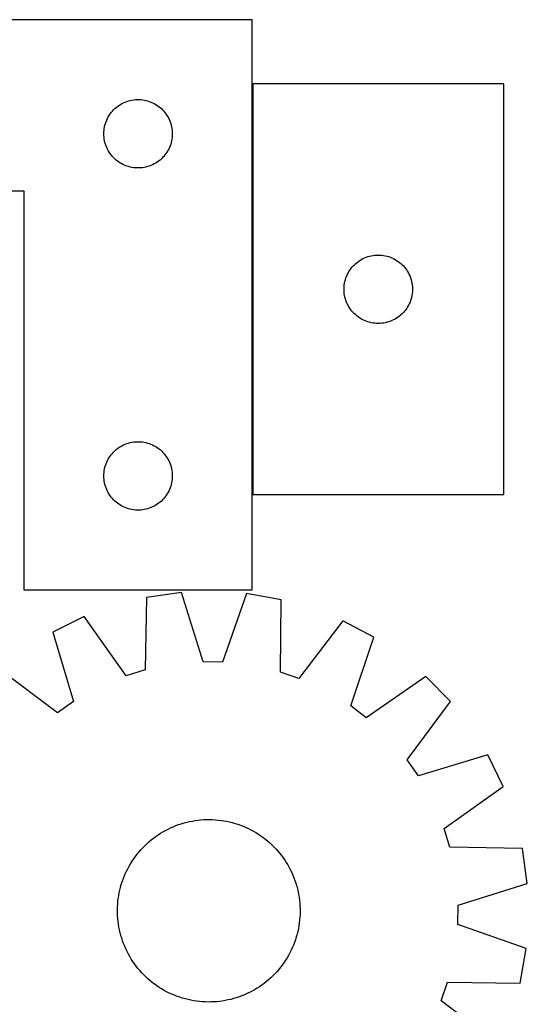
# Model space of a CAD drawing. Header units: millimetres. Extents: x 7 to 1493, y 7 to 2993.
# Tile 12 of 12: x 1271 to 1493, y 2562 to 2993. Entities that reach past the tile are written whole.
import ezdxf

# ---------------------------------------------------------------- set-up
doc = ezdxf.new("R2010")
doc.units = ezdxf.units.MM
doc.layers.add('COMMON', color=5, linetype='CONTINUOUS', true_color=0x0000ff)
doc.layers.add('CUT', color=7, linetype='CONTINUOUS', true_color=0x000000)

msp = doc.modelspace()

# ---------------------------------------------------------------- linework, layer by layer
at = {"layer": 'COMMON'}
msp.add_line((1373.126193, 2965.250795), (1373.126193, 2785.250795), dxfattribs=at)
at = {"layer": 'CUT'}
for p, q in [((1373.026193, 2993.409736), (1073.026193, 2993.409736)), ((1373.026193, 2743.409736), (1373.026193, 2993.409736)), ((1483.226194, 2965.250795), (1373.226194, 2965.250795)), ((1373.226194, 2965.250795), (1373.226194, 2785.250795)), ((1483.226194, 2785.250795), (1483.226194, 2965.250795)), ((1315.976542, 2956.649918), (1316.667477, 2956.99527)), ((1316.667477, 2956.99527), (1317.375275, 2957.304595)), ((1317.375275, 2957.304595), (1318.098058, 2957.577074)), ((1318.098058, 2957.577074), (1318.833909, 2957.811984)), ((1318.833909, 2957.811984), (1319.580877, 2958.008701)), ((1319.580877, 2958.008701), (1320.336982, 2958.166705)), ((1320.336982, 2958.166705), (1321.100218, 2958.285576)), ((1321.100218, 2958.285576), (1321.868561, 2958.364999)), ((1321.868561, 2958.364999), (1322.639975, 2958.404763)), ((1322.639975, 2958.404763), (1323.412412, 2958.404763)), ((1323.412412, 2958.404763), (1324.183825, 2958.364999)), ((1324.183825, 2958.364999), (1324.952169, 2958.285576)), ((1324.952169, 2958.285576), (1325.715405, 2958.166705)), ((1325.715405, 2958.166705), (1326.471509, 2958.008701)), ((1326.471509, 2958.008701), (1327.218478, 2957.811984)), ((1327.218478, 2957.811984), (1327.954329, 2957.577074)), ((1327.954329, 2957.577074), (1328.677112, 2957.304595)), ((1328.677112, 2957.304595), (1329.384909, 2956.99527)), ((1329.384909, 2956.99527), (1330.075844, 2956.649918)), ((1310.800768, 2952.101052), (1311.264396, 2952.718878)), ((1311.264396, 2952.718878), (1311.759214, 2953.312017)), ((1311.759214, 2953.312017), (1312.28391, 2953.878898)), ((1312.28391, 2953.878898), (1312.837093, 2954.418016)), ((1312.837093, 2954.418016), (1313.417296, 2954.927942)), ((1313.417296, 2954.927942), (1314.022979, 2955.407324)), ((1314.022979, 2955.407324), (1314.652537, 2955.854891)), ((1314.652537, 2955.854891), (1315.304301, 2956.269455)), ((1315.304301, 2956.269455), (1315.976542, 2956.649918)), ((1330.075844, 2956.649918), (1330.748085, 2956.269455)), ((1330.748085, 2956.269455), (1331.399849, 2955.854891)), ((1331.399849, 2955.854891), (1332.029408, 2955.407324)), ((1332.029408, 2955.407324), (1332.635091, 2954.927942)), ((1332.635091, 2954.927942), (1333.215293, 2954.418016)), ((1333.215293, 2954.418016), (1333.768476, 2953.878898)), ((1333.768476, 2953.878898), (1334.293172, 2953.312017)), ((1334.293172, 2953.312017), (1334.78799, 2952.718878)), ((1334.78799, 2952.718878), (1335.251618, 2952.101052)), ((1308.736663, 2947.971458), (1308.990441, 2948.701017)), ((1308.990441, 2948.701017), (1309.28144, 2949.416544)), ((1309.28144, 2949.416544), (1309.608887, 2950.116143)), ((1309.608887, 2950.116143), (1309.971915, 2950.797957)), ((1309.971915, 2950.797957), (1310.36956, 2951.460179)), ((1310.36956, 2951.460179), (1310.800768, 2952.101052)), ((1335.251618, 2952.101052), (1335.682827, 2951.460179)), ((1335.682827, 2951.460179), (1336.080472, 2950.797957)), ((1336.080472, 2950.797957), (1336.4435, 2950.116143)), ((1336.4435, 2950.116143), (1336.770947, 2949.416544)), ((1336.770947, 2949.416544), (1337.061946, 2948.701017)), ((1337.061946, 2948.701017), (1337.315724, 2947.971458)), ((1308.026193, 2943.409736), (1308.046082, 2944.181917)), ((1308.046082, 2944.181917), (1308.105695, 2944.952051)), ((1308.105695, 2944.952051), (1308.204875, 2945.718094)), ((1308.204875, 2945.718094), (1308.343358, 2946.478017)), ((1308.343358, 2946.478017), (1308.520777, 2947.229802)), ((1308.520777, 2947.229802), (1308.736663, 2947.971458)), ((1337.315724, 2947.971458), (1337.531609, 2947.229802)), ((1337.531609, 2947.229802), (1337.709029, 2946.478017)), ((1337.709029, 2946.478017), (1337.847512, 2945.718094)), ((1337.847512, 2945.718094), (1337.946691, 2944.952051)), ((1337.946691, 2944.952051), (1338.006305, 2944.181917)), ((1338.006305, 2944.181917), (1338.026193, 2943.409736)), ((1308.046082, 2942.637554), (1308.026193, 2943.409736)), ((1308.105695, 2941.867421), (1308.046082, 2942.637554)), ((1308.204875, 2941.101377), (1308.105695, 2941.867421)), ((1308.343358, 2940.341455), (1308.204875, 2941.101377)), ((1308.520777, 2939.589669), (1308.343358, 2940.341455)), ((1308.736663, 2938.848013), (1308.520777, 2939.589669)), ((1337.531609, 2939.589669), (1337.315724, 2938.848013)), ((1337.709029, 2940.341455), (1337.531609, 2939.589669)), ((1337.847512, 2941.101377), (1337.709029, 2940.341455)), ((1337.946691, 2941.867421), (1337.847512, 2941.101377)), ((1338.006305, 2942.637554), (1337.946691, 2941.867421)), ((1338.026193, 2943.409736), (1338.006305, 2942.637554)), ((1308.990441, 2938.118454), (1308.736663, 2938.848013)), ((1309.28144, 2937.402927), (1308.990441, 2938.118454)), ((1309.608887, 2936.703329), (1309.28144, 2937.402927)), ((1309.971915, 2936.021515), (1309.608887, 2936.703329)), ((1310.36956, 2935.359293), (1309.971915, 2936.021515)), ((1310.800768, 2934.718419), (1310.36956, 2935.359293)), ((1335.682827, 2935.359293), (1335.251618, 2934.718419)), ((1336.080472, 2936.021515), (1335.682827, 2935.359293)), ((1336.4435, 2936.703329), (1336.080472, 2936.021515)), ((1336.770947, 2937.402927), (1336.4435, 2936.703329)), ((1337.061946, 2938.118454), (1336.770947, 2937.402927)), ((1337.315724, 2938.848013), (1337.061946, 2938.118454)), ((1311.264396, 2934.100593), (1310.800768, 2934.718419)), ((1311.759214, 2933.507454), (1311.264396, 2934.100593)), ((1312.28391, 2932.940573), (1311.759214, 2933.507454)), ((1312.837093, 2932.401455), (1312.28391, 2932.940573)), ((1313.417296, 2931.891529), (1312.837093, 2932.401455)), ((1314.022979, 2931.412147), (1313.417296, 2931.891529)), ((1314.652537, 2930.96458), (1314.022979, 2931.412147)), ((1315.304301, 2930.550016), (1314.652537, 2930.96458)), ((1331.399849, 2930.96458), (1330.748085, 2930.550016)), ((1332.029408, 2931.412147), (1331.399849, 2930.96458)), ((1332.635091, 2931.891529), (1332.029408, 2931.412147)), ((1333.215293, 2932.401455), (1332.635091, 2931.891529)), ((1333.768476, 2932.940573), (1333.215293, 2932.401455)), ((1334.293172, 2933.507454), (1333.768476, 2932.940573)), ((1334.78799, 2934.100593), (1334.293172, 2933.507454)), ((1335.251618, 2934.718419), (1334.78799, 2934.100593)), ((1315.976542, 2930.169554), (1315.304301, 2930.550016)), ((1316.667477, 2929.824202), (1315.976542, 2930.169554)), ((1317.375275, 2929.514876), (1316.667477, 2929.824202)), ((1318.098058, 2929.242397), (1317.375275, 2929.514876)), ((1318.833909, 2929.007488), (1318.098058, 2929.242397)), ((1319.580877, 2928.81077), (1318.833909, 2929.007488)), ((1320.336982, 2928.652766), (1319.580877, 2928.81077)), ((1321.100218, 2928.533896), (1320.336982, 2928.652766)), ((1321.868561, 2928.454473), (1321.100218, 2928.533896)), ((1322.639975, 2928.414709), (1321.868561, 2928.454473)), ((1323.412412, 2928.414709), (1322.639975, 2928.414709)), ((1324.183825, 2928.454473), (1323.412412, 2928.414709)), ((1324.952169, 2928.533896), (1324.183825, 2928.454473)), ((1325.715405, 2928.652766), (1324.952169, 2928.533896)), ((1326.471509, 2928.81077), (1325.715405, 2928.652766)), ((1327.218478, 2929.007488), (1326.471509, 2928.81077)), ((1327.954329, 2929.242397), (1327.218478, 2929.007488)), ((1328.677112, 2929.514876), (1327.954329, 2929.242397)), ((1329.384909, 2929.824202), (1328.677112, 2929.514876)), ((1330.075844, 2930.169554), (1329.384909, 2929.824202)), ((1330.748085, 2930.550016), (1330.075844, 2930.169554)), ((1073.026193, 2918.409736), (1273.026193, 2918.409736)), ((1273.026193, 2918.409736), (1273.026193, 2743.409736)), ((1419.534878, 2887.476221), (1420.175751, 2887.907429)), ((1420.175751, 2887.907429), (1420.837973, 2888.305074)), ((1420.837973, 2888.305074), (1421.519787, 2888.668102)), ((1421.519787, 2888.668102), (1422.219386, 2888.995549)), ((1422.219386, 2888.995549), (1422.934913, 2889.286548)), ((1422.934913, 2889.286548), (1423.664472, 2889.540326)), ((1423.664472, 2889.540326), (1424.406127, 2889.756211)), ((1424.406127, 2889.756211), (1425.157913, 2889.933631)), ((1425.157913, 2889.933631), (1425.917836, 2890.072114)), ((1425.917836, 2890.072114), (1426.683879, 2890.171294)), ((1426.683879, 2890.171294), (1427.454013, 2890.230907)), ((1427.454013, 2890.230907), (1428.226194, 2890.250795)), ((1428.226194, 2890.250795), (1428.998376, 2890.230907)), ((1428.998376, 2890.230907), (1429.768509, 2890.171294)), ((1429.768509, 2890.171294), (1430.534553, 2890.072114)), ((1430.534553, 2890.072114), (1431.294475, 2889.933631)), ((1431.294475, 2889.933631), (1432.046261, 2889.756211)), ((1432.046261, 2889.756211), (1432.787917, 2889.540326)), ((1432.787917, 2889.540326), (1433.517476, 2889.286548)), ((1433.517476, 2889.286548), (1434.233003, 2888.995549)), ((1434.233003, 2888.995549), (1434.932601, 2888.668102)), ((1434.932601, 2888.668102), (1435.614415, 2888.305074)), ((1435.614415, 2888.305074), (1436.276637, 2887.907429)), ((1436.276637, 2887.907429), (1436.917511, 2887.476221)), ((1415.366475, 2882.972687), (1415.781039, 2883.624451)), ((1415.781039, 2883.624451), (1416.228606, 2884.25401)), ((1416.228606, 2884.25401), (1416.707988, 2884.859693)), ((1416.707988, 2884.859693), (1417.217914, 2885.439896)), ((1417.217914, 2885.439896), (1417.757032, 2885.993078)), ((1417.757032, 2885.993078), (1418.323912, 2886.517774)), ((1418.323912, 2886.517774), (1418.917052, 2887.012593)), ((1418.917052, 2887.012593), (1419.534878, 2887.476221)), ((1436.917511, 2887.476221), (1437.535337, 2887.012593)), ((1437.535337, 2887.012593), (1438.128476, 2886.517774)), ((1438.128476, 2886.517774), (1438.695357, 2885.993078)), ((1438.695357, 2885.993078), (1439.234475, 2885.439896)), ((1439.234475, 2885.439896), (1439.744401, 2884.859693)), ((1439.744401, 2884.859693), (1440.223783, 2884.25401)), ((1440.223783, 2884.25401), (1440.67135, 2883.624451)), ((1440.67135, 2883.624451), (1441.085914, 2882.972687)), ((1413.627229, 2878.696112), (1413.823946, 2879.44308)), ((1413.823946, 2879.44308), (1414.058856, 2880.178931)), ((1414.058856, 2880.178931), (1414.331335, 2880.901714)), ((1414.331335, 2880.901714), (1414.64066, 2881.609511)), ((1414.64066, 2881.609511), (1414.986012, 2882.300447)), ((1414.986012, 2882.300447), (1415.366475, 2882.972687)), ((1441.085914, 2882.972687), (1441.466376, 2882.300447)), ((1441.466376, 2882.300447), (1441.811728, 2881.609511)), ((1441.811728, 2881.609511), (1442.121054, 2880.901714)), ((1442.121054, 2880.901714), (1442.393533, 2880.178931)), ((1442.393533, 2880.178931), (1442.628442, 2879.44308)), ((1442.628442, 2879.44308), (1442.82516, 2878.696112)), ((1413.231167, 2875.637014), (1413.270931, 2876.408427)), ((1413.231167, 2874.864577), (1413.231167, 2875.637014)), ((1413.270931, 2874.093164), (1413.231167, 2874.864577)), ((1413.270931, 2876.408427), (1413.350354, 2877.176771)), ((1413.350354, 2877.176771), (1413.469225, 2877.940007)), ((1413.469225, 2877.940007), (1413.627229, 2878.696112)), ((1442.82516, 2878.696112), (1442.983164, 2877.940007)), ((1442.983164, 2877.940007), (1443.102034, 2877.176771)), ((1443.102034, 2877.176771), (1443.181457, 2876.408427)), ((1443.181457, 2876.408427), (1443.221221, 2875.637014)), ((1443.221221, 2874.864577), (1443.181457, 2874.093164)), ((1443.221221, 2875.637014), (1443.221221, 2874.864577)), ((1413.350354, 2873.32482), (1413.270931, 2874.093164)), ((1413.469225, 2872.561584), (1413.350354, 2873.32482)), ((1413.627229, 2871.805479), (1413.469225, 2872.561584)), ((1413.823946, 2871.058511), (1413.627229, 2871.805479)), ((1414.058856, 2870.32266), (1413.823946, 2871.058511)), ((1442.628442, 2871.058511), (1442.393533, 2870.32266)), ((1442.82516, 2871.805479), (1442.628442, 2871.058511)), ((1442.983164, 2872.561584), (1442.82516, 2871.805479)), ((1443.102034, 2873.32482), (1442.983164, 2872.561584)), ((1443.181457, 2874.093164), (1443.102034, 2873.32482)), ((1414.331335, 2869.599877), (1414.058856, 2870.32266)), ((1414.64066, 2868.89208), (1414.331335, 2869.599877)), ((1414.986012, 2868.201144), (1414.64066, 2868.89208)), ((1415.366475, 2867.528903), (1414.986012, 2868.201144)), ((1415.781039, 2866.87714), (1415.366475, 2867.528903)), ((1416.228606, 2866.247581), (1415.781039, 2866.87714)), ((1416.707988, 2865.641898), (1416.228606, 2866.247581)), ((1440.223783, 2866.247581), (1439.744401, 2865.641898)), ((1440.67135, 2866.87714), (1440.223783, 2866.247581)), ((1441.085914, 2867.528903), (1440.67135, 2866.87714)), ((1441.466376, 2868.201144), (1441.085914, 2867.528903)), ((1441.811728, 2868.89208), (1441.466376, 2868.201144)), ((1442.121054, 2869.599877), (1441.811728, 2868.89208)), ((1442.393533, 2870.32266), (1442.121054, 2869.599877)), ((1417.217914, 2865.061695), (1416.707988, 2865.641898)), ((1417.757032, 2864.508513), (1417.217914, 2865.061695)), ((1418.323912, 2863.983816), (1417.757032, 2864.508513)), ((1418.917052, 2863.488998), (1418.323912, 2863.983816)), ((1419.534878, 2863.02537), (1418.917052, 2863.488998)), ((1420.175751, 2862.594162), (1419.534878, 2863.02537)), ((1420.837973, 2862.196517), (1420.175751, 2862.594162)), ((1421.519787, 2861.833489), (1420.837973, 2862.196517)), ((1422.219386, 2861.506042), (1421.519787, 2861.833489)), ((1434.932601, 2861.833489), (1434.233003, 2861.506042)), ((1435.614415, 2862.196517), (1434.932601, 2861.833489)), ((1436.276637, 2862.594162), (1435.614415, 2862.196517)), ((1436.917511, 2863.02537), (1436.276637, 2862.594162)), ((1437.535337, 2863.488998), (1436.917511, 2863.02537)), ((1438.128476, 2863.983816), (1437.535337, 2863.488998)), ((1438.695357, 2864.508513), (1438.128476, 2863.983816)), ((1439.234475, 2865.061695), (1438.695357, 2864.508513)), ((1439.744401, 2865.641898), (1439.234475, 2865.061695)), ((1422.934913, 2861.215043), (1422.219386, 2861.506042)), ((1423.664472, 2860.961265), (1422.934913, 2861.215043)), ((1424.406127, 2860.74538), (1423.664472, 2860.961265)), ((1425.157913, 2860.56796), (1424.406127, 2860.74538)), ((1425.917836, 2860.429477), (1425.157913, 2860.56796)), ((1426.683879, 2860.330297), (1425.917836, 2860.429477)), ((1427.454013, 2860.270684), (1426.683879, 2860.330297)), ((1428.226194, 2860.250795), (1427.454013, 2860.270684)), ((1428.998376, 2860.270684), (1428.226194, 2860.250795)), ((1429.768509, 2860.330297), (1428.998376, 2860.270684)), ((1430.534553, 2860.429477), (1429.768509, 2860.330297)), ((1431.294475, 2860.56796), (1430.534553, 2860.429477)), ((1432.046261, 2860.74538), (1431.294475, 2860.56796)), ((1432.787917, 2860.961265), (1432.046261, 2860.74538)), ((1433.517476, 2861.215043), (1432.787917, 2860.961265)), ((1434.233003, 2861.506042), (1433.517476, 2861.215043)), ((1314.022979, 2805.407324), (1314.652537, 2805.854891)), ((1314.652537, 2805.854891), (1315.304301, 2806.269455)), ((1315.304301, 2806.269455), (1315.976542, 2806.649918)), ((1315.976542, 2806.649918), (1316.667477, 2806.99527)), ((1316.667477, 2806.99527), (1317.375275, 2807.304595)), ((1317.375275, 2807.304595), (1318.098058, 2807.577074)), ((1318.098058, 2807.577074), (1318.833909, 2807.811984)), ((1318.833909, 2807.811984), (1319.580877, 2808.008701)), ((1319.580877, 2808.008701), (1320.336982, 2808.166705)), ((1320.336982, 2808.166705), (1321.100218, 2808.285576)), ((1321.100218, 2808.285576), (1321.868561, 2808.364999)), ((1321.868561, 2808.364999), (1322.639975, 2808.404763)), ((1322.639975, 2808.404763), (1323.412412, 2808.404763)), ((1323.412412, 2808.404763), (1324.183825, 2808.364999)), ((1324.183825, 2808.364999), (1324.952169, 2808.285576)), ((1324.952169, 2808.285576), (1325.715405, 2808.166705)), ((1325.715405, 2808.166705), (1326.471509, 2808.008701)), ((1326.471509, 2808.008701), (1327.218478, 2807.811984)), ((1327.218478, 2807.811984), (1327.954329, 2807.577074)), ((1327.954329, 2807.577074), (1328.677112, 2807.304595)), ((1328.677112, 2807.304595), (1329.384909, 2806.99527)), ((1329.384909, 2806.99527), (1330.075844, 2806.649918)), ((1330.075844, 2806.649918), (1330.748085, 2806.269455)), ((1330.748085, 2806.269455), (1331.399849, 2805.854891)), ((1331.399849, 2805.854891), (1332.029408, 2805.407324)), ((1309.971915, 2800.797957), (1310.36956, 2801.460179)), ((1310.36956, 2801.460179), (1310.800768, 2802.101052)), ((1310.800768, 2802.101052), (1311.264396, 2802.718878)), ((1311.264396, 2802.718878), (1311.759214, 2803.312017)), ((1311.759214, 2803.312017), (1312.28391, 2803.878898)), ((1312.28391, 2803.878898), (1312.837093, 2804.418016)), ((1312.837093, 2804.418016), (1313.417296, 2804.927942)), ((1313.417296, 2804.927942), (1314.022979, 2805.407324)), ((1332.029408, 2805.407324), (1332.635091, 2804.927942)), ((1332.635091, 2804.927942), (1333.215293, 2804.418016)), ((1333.215293, 2804.418016), (1333.768476, 2803.878898)), ((1333.768476, 2803.878898), (1334.293172, 2803.312017)), ((1334.293172, 2803.312017), (1334.78799, 2802.718878)), ((1334.78799, 2802.718878), (1335.251618, 2802.101052)), ((1335.251618, 2802.101052), (1335.682827, 2801.460179)), ((1335.682827, 2801.460179), (1336.080472, 2800.797957)), ((1308.343358, 2796.478017), (1308.520777, 2797.229802)), ((1308.520777, 2797.229802), (1308.736663, 2797.971458)), ((1308.736663, 2797.971458), (1308.990441, 2798.701017)), ((1308.990441, 2798.701017), (1309.28144, 2799.416544)), ((1309.28144, 2799.416544), (1309.608887, 2800.116143)), ((1309.608887, 2800.116143), (1309.971915, 2800.797957)), ((1336.080472, 2800.797957), (1336.4435, 2800.116143)), ((1336.4435, 2800.116143), (1336.770947, 2799.416544)), ((1336.770947, 2799.416544), (1337.061946, 2798.701017)), ((1337.061946, 2798.701017), (1337.315724, 2797.971458)), ((1337.315724, 2797.971458), (1337.531609, 2797.229802)), ((1337.531609, 2797.229802), (1337.709029, 2796.478017)), ((1308.026193, 2793.409736), (1308.046082, 2794.181917)), ((1308.046082, 2792.637554), (1308.026193, 2793.409736)), ((1308.046082, 2794.181917), (1308.105695, 2794.952051)), ((1308.105695, 2794.952051), (1308.204875, 2795.718094)), ((1308.204875, 2795.718094), (1308.343358, 2796.478017)), ((1337.709029, 2796.478017), (1337.847512, 2795.718094)), ((1337.847512, 2795.718094), (1337.946691, 2794.952051)), ((1337.946691, 2794.952051), (1338.006305, 2794.181917)), ((1338.006305, 2794.181917), (1338.026193, 2793.409736)), ((1338.026193, 2793.409736), (1338.006305, 2792.637554)), ((1308.105695, 2791.867421), (1308.046082, 2792.637554)), ((1308.204875, 2791.101377), (1308.105695, 2791.867421)), ((1308.343358, 2790.341455), (1308.204875, 2791.101377)), ((1308.520777, 2789.589669), (1308.343358, 2790.341455)), ((1308.736663, 2788.848013), (1308.520777, 2789.589669)), ((1308.990441, 2788.118454), (1308.736663, 2788.848013)), ((1337.315724, 2788.848013), (1337.061946, 2788.118454)), ((1337.531609, 2789.589669), (1337.315724, 2788.848013)), ((1337.709029, 2790.341455), (1337.531609, 2789.589669)), ((1337.847512, 2791.101377), (1337.709029, 2790.341455)), ((1337.946691, 2791.867421), (1337.847512, 2791.101377)), ((1338.006305, 2792.637554), (1337.946691, 2791.867421)), ((1309.28144, 2787.402927), (1308.990441, 2788.118454)), ((1309.608887, 2786.703329), (1309.28144, 2787.402927)), ((1309.971915, 2786.021515), (1309.608887, 2786.703329)), ((1310.36956, 2785.359293), (1309.971915, 2786.021515)), ((1310.800768, 2784.718419), (1310.36956, 2785.359293)), ((1311.264396, 2784.100593), (1310.800768, 2784.718419)), ((1311.759214, 2783.507454), (1311.264396, 2784.100593)), ((1334.78799, 2784.100593), (1334.293172, 2783.507454)), ((1335.251618, 2784.718419), (1334.78799, 2784.100593)), ((1335.682827, 2785.359293), (1335.251618, 2784.718419)), ((1336.080472, 2786.021515), (1335.682827, 2785.359293)), ((1336.4435, 2786.703329), (1336.080472, 2786.021515)), ((1336.770947, 2787.402927), (1336.4435, 2786.703329)), ((1337.061946, 2788.118454), (1336.770947, 2787.402927)), ((1373.226194, 2785.250795), (1483.226194, 2785.250795)), ((1312.28391, 2782.940573), (1311.759214, 2783.507454)), ((1312.837093, 2782.401455), (1312.28391, 2782.940573)), ((1313.417296, 2781.891529), (1312.837093, 2782.401455)), ((1314.022979, 2781.412147), (1313.417296, 2781.891529)), ((1314.652537, 2780.96458), (1314.022979, 2781.412147)), ((1315.304301, 2780.550016), (1314.652537, 2780.96458)), ((1315.976542, 2780.169554), (1315.304301, 2780.550016)), ((1316.667477, 2779.824202), (1315.976542, 2780.169554)), ((1317.375275, 2779.514876), (1316.667477, 2779.824202)), ((1329.384909, 2779.824202), (1328.677112, 2779.514876)), ((1330.075844, 2780.169554), (1329.384909, 2779.824202)), ((1330.748085, 2780.550016), (1330.075844, 2780.169554)), ((1331.399849, 2780.96458), (1330.748085, 2780.550016)), ((1332.029408, 2781.412147), (1331.399849, 2780.96458)), ((1332.635091, 2781.891529), (1332.029408, 2781.412147)), ((1333.215293, 2782.401455), (1332.635091, 2781.891529)), ((1333.768476, 2782.940573), (1333.215293, 2782.401455)), ((1334.293172, 2783.507454), (1333.768476, 2782.940573)), ((1318.098058, 2779.242397), (1317.375275, 2779.514876)), ((1318.833909, 2779.007488), (1318.098058, 2779.242397)), ((1319.580877, 2778.81077), (1318.833909, 2779.007488)), ((1320.336982, 2778.652766), (1319.580877, 2778.81077)), ((1321.100218, 2778.533896), (1320.336982, 2778.652766)), ((1321.868561, 2778.454473), (1321.100218, 2778.533896)), ((1322.639975, 2778.414709), (1321.868561, 2778.454473)), ((1323.412412, 2778.414709), (1322.639975, 2778.414709)), ((1324.183825, 2778.454473), (1323.412412, 2778.414709)), ((1324.952169, 2778.533896), (1324.183825, 2778.454473)), ((1325.715405, 2778.652766), (1324.952169, 2778.533896)), ((1326.471509, 2778.81077), (1325.715405, 2778.652766)), ((1327.218478, 2779.007488), (1326.471509, 2778.81077)), ((1327.954329, 2779.242397), (1327.218478, 2779.007488)), ((1328.677112, 2779.514876), (1327.954329, 2779.242397)), ((1273.026193, 2743.409736), (1373.026193, 2743.409736)), ((1341.991786, 2742.267078), (1326.758111, 2740.107057)), ((1351.483448, 2711.953994), (1341.991786, 2742.267078)), ((1370.526877, 2741.804026), (1360.056663, 2711.814872)), ((1385.682446, 2739.150864), (1370.526877, 2741.804026)), ((1326.758111, 2740.107057), (1326.067504, 2708.350202)), ((1385.342294, 2707.388323), (1385.682446, 2739.150864)), ((1299.476536, 2731.729618), (1285.655934, 2724.967851)), ((1317.870901, 2705.833246), (1299.476536, 2731.729618)), ((1412.677839, 2729.892647), (1393.452915, 2704.606741)), ((1426.27177, 2722.686012), (1412.677839, 2729.892647)), ((1285.655934, 2724.967851), (1294.812535, 2694.551878)), ((1416.133101, 2692.583152), (1426.27177, 2722.686012)), ((1360.056663, 2711.814872), (1351.483448, 2711.953994)), ((1287.794885, 2689.62522), (1262.298385, 2708.569962)), ((1326.067504, 2708.350202), (1317.870901, 2705.833246)), ((1393.452915, 2704.606741), (1385.342294, 2707.388323)), ((1449.084968, 2705.538889), (1422.987204, 2687.431391)), ((1459.786592, 2694.484216), (1449.084968, 2705.538889)), ((1294.812535, 2694.551878), (1287.794885, 2689.62522)), ((1440.841849, 2668.987716), (1459.786592, 2694.484216)), ((1422.987204, 2687.431391), (1416.133101, 2692.583152)), ((1445.768507, 2661.970066), (1440.841849, 2668.987716)), ((1476.18448, 2671.126667), (1445.768507, 2661.970066)), ((1482.946247, 2657.306065), (1476.18448, 2671.126667)), ((1457.049875, 2638.9117), (1482.946247, 2657.306065)), ((1343.161944, 2641.286815), (1344.376726, 2641.608235)), ((1344.376726, 2641.608235), (1345.601005, 2641.89134)), ((1345.601005, 2641.89134), (1346.833572, 2642.135849)), ((1346.833572, 2642.135849), (1348.073211, 2642.341522)), ((1348.073211, 2642.341522), (1349.318699, 2642.508155)), ((1349.318699, 2642.508155), (1350.568807, 2642.635584)), ((1350.568807, 2642.635584), (1351.8223, 2642.723683)), ((1351.8223, 2642.723683), (1353.077942, 2642.772366)), ((1353.077942, 2642.772366), (1354.334494, 2642.781584)), ((1354.334494, 2642.781584), (1355.590715, 2642.751328)), ((1355.590715, 2642.751328), (1356.845366, 2642.681629)), ((1356.845366, 2642.681629), (1358.097208, 2642.572554)), ((1358.097208, 2642.572554), (1359.345007, 2642.424212)), ((1359.345007, 2642.424212), (1360.58753, 2642.236748)), ((1360.58753, 2642.236748), (1361.823552, 2642.010349)), ((1361.823552, 2642.010349), (1363.051852, 2641.745237)), ((1363.051852, 2641.745237), (1364.27122, 2641.441674)), ((1332.850042, 2636.734356), (1333.926916, 2637.381927)), ((1333.926916, 2637.381927), (1335.0236, 2637.995354)), ((1335.0236, 2637.995354), (1336.13901, 2638.57403)), ((1336.13901, 2638.57403), (1337.272047, 2639.117384)), ((1337.272047, 2639.117384), (1338.421592, 2639.624881)), ((1338.421592, 2639.624881), (1339.586511, 2640.096019)), ((1339.586511, 2640.096019), (1340.765654, 2640.530334)), ((1340.765654, 2640.530334), (1341.957857, 2640.927397)), ((1341.957857, 2640.927397), (1343.161944, 2641.286815)), ((1364.27122, 2641.441674), (1365.48045, 2641.099959)), ((1365.48045, 2641.099959), (1366.67835, 2640.72043)), ((1366.67835, 2640.72043), (1367.863738, 2640.303462)), ((1367.863738, 2640.303462), (1369.035443, 2639.849465)), ((1369.035443, 2639.849465), (1370.19231, 2639.358888)), ((1370.19231, 2639.358888), (1371.333197, 2638.832215)), ((1371.333197, 2638.832215), (1372.456978, 2638.269966)), ((1372.456978, 2638.269966), (1373.562543, 2637.672696)), ((1373.562543, 2637.672696), (1374.648802, 2637.040993)), ((1459.566831, 2630.715097), (1457.049875, 2638.9117)), ((1326.862806, 2632.169949), (1327.799264, 2633.007836)), ((1327.799264, 2633.007836), (1328.761577, 2633.815895)), ((1328.761577, 2633.815895), (1329.748798, 2634.593328)), ((1329.748798, 2634.593328), (1330.759951, 2635.339368)), ((1330.759951, 2635.339368), (1331.794039, 2636.053279)), ((1331.794039, 2636.053279), (1332.850042, 2636.734356)), ((1374.648802, 2637.040993), (1375.714683, 2636.375482)), ((1375.714683, 2636.375482), (1376.759134, 2635.67682)), ((1376.759134, 2635.67682), (1377.781124, 2634.945695)), ((1377.781124, 2634.945695), (1378.779644, 2634.182829)), ((1378.779644, 2634.182829), (1379.753709, 2633.388976)), ((1379.753709, 2633.388976), (1380.702359, 2632.564918)), ((1323.393625, 2628.53708), (1324.217683, 2629.48573)), ((1324.217683, 2629.48573), (1325.071132, 2630.408026)), ((1325.071132, 2630.408026), (1325.95313, 2631.303061)), ((1325.95313, 2631.303061), (1326.862806, 2632.169949)), ((1380.702359, 2632.564918), (1381.624656, 2631.711469)), ((1381.624656, 2631.711469), (1382.51969, 2630.829471)), ((1382.51969, 2630.829471), (1383.386578, 2629.919795)), ((1383.386578, 2629.919795), (1384.224465, 2628.983337)), ((1384.224465, 2628.983337), (1385.032524, 2628.021024)), ((1491.323686, 2630.02449), (1459.566831, 2630.715097)), ((1493.483707, 2614.790815), (1491.323686, 2630.02449)), ((1319.741608, 2623.432173), (1320.407119, 2624.498054)), ((1320.407119, 2624.498054), (1321.105781, 2625.542505)), ((1321.105781, 2625.542505), (1321.836906, 2626.564494)), ((1321.836906, 2626.564494), (1322.599772, 2627.563015)), ((1322.599772, 2627.563015), (1323.393625, 2628.53708)), ((1385.032524, 2628.021024), (1385.809957, 2627.033803)), ((1385.809957, 2627.033803), (1386.555997, 2626.02265)), ((1386.555997, 2626.02265), (1387.269908, 2624.988562)), ((1387.269908, 2624.988562), (1387.950985, 2623.932559)), ((1317.423713, 2618.975681), (1317.950386, 2620.116568)), ((1317.950386, 2620.116568), (1318.512635, 2621.240348)), ((1318.512635, 2621.240348), (1319.109905, 2622.345914)), ((1319.109905, 2622.345914), (1319.741608, 2623.432173)), ((1387.950985, 2623.932559), (1388.598557, 2622.855685)), ((1388.598557, 2622.855685), (1389.211983, 2621.759001)), ((1389.211983, 2621.759001), (1389.790659, 2620.643591)), ((1389.790659, 2620.643591), (1390.334013, 2619.510554)), ((1316.062171, 2615.461721), (1316.479139, 2616.647109)), ((1316.479139, 2616.647109), (1316.933136, 2617.818814)), ((1316.933136, 2617.818814), (1317.423713, 2618.975681)), ((1390.334013, 2619.510554), (1390.84151, 2618.361008)), ((1390.84151, 2618.361008), (1391.312648, 2617.19609)), ((1391.312648, 2617.19609), (1391.746963, 2616.016947)), ((1391.746963, 2616.016947), (1392.144026, 2614.824744)), ((1314.772252, 2610.606923), (1315.037364, 2611.835223)), ((1315.037364, 2611.835223), (1315.340927, 2613.05459)), ((1315.340927, 2613.05459), (1315.682642, 2614.263821)), ((1315.682642, 2614.263821), (1316.062171, 2615.461721)), ((1392.144026, 2614.824744), (1392.503444, 2613.620657)), ((1392.503444, 2613.620657), (1392.824865, 2612.405875)), ((1392.824865, 2612.405875), (1393.107969, 2611.181596)), ((1463.170623, 2605.299153), (1493.483707, 2614.790815)), ((1314.210047, 2606.880579), (1314.358389, 2608.128377)), ((1314.358389, 2608.128377), (1314.545853, 2609.370901)), ((1314.545853, 2609.370901), (1314.772252, 2610.606923)), ((1393.107969, 2611.181596), (1393.352478, 2609.949029)), ((1393.352478, 2609.949029), (1393.558151, 2608.70939)), ((1393.558151, 2608.70939), (1393.724784, 2607.463902)), ((1393.724784, 2607.463902), (1393.852213, 2606.213794)), ((1314.001017, 2603.117864), (1314.031273, 2604.374086)), ((1314.010235, 2601.861313), (1314.001017, 2603.117864)), ((1314.031273, 2604.374086), (1314.100972, 2605.628736)), ((1314.100972, 2605.628736), (1314.210047, 2606.880579)), ((1393.852213, 2606.213794), (1393.940312, 2604.960301)), ((1393.940312, 2604.960301), (1393.988995, 2603.704659)), ((1393.988995, 2603.704659), (1393.998213, 2602.448107)), ((1463.031501, 2596.725938), (1463.170623, 2605.299153)), ((1314.058918, 2600.605671), (1314.010235, 2601.861313)), ((1314.147017, 2599.352178), (1314.058918, 2600.605671)), ((1314.274446, 2598.10207), (1314.147017, 2599.352178)), ((1393.789183, 2598.685393), (1393.640841, 2597.437594)), ((1393.898258, 2599.937235), (1393.789183, 2598.685393)), ((1393.967958, 2601.191886), (1393.898258, 2599.937235)), ((1393.998213, 2602.448107), (1393.967958, 2601.191886)), ((1314.441079, 2596.856582), (1314.274446, 2598.10207)), ((1314.646752, 2595.616943), (1314.441079, 2596.856582)), ((1314.891261, 2594.384376), (1314.646752, 2595.616943)), ((1315.174365, 2593.160097), (1314.891261, 2594.384376)), ((1393.226978, 2594.959049), (1392.961866, 2593.730748)), ((1393.453378, 2596.195071), (1393.226978, 2594.959049)), ((1393.640841, 2597.437594), (1393.453378, 2596.195071)), ((1493.020655, 2586.255724), (1463.031501, 2596.725938)), ((1315.495786, 2591.945315), (1315.174365, 2593.160097)), ((1315.855204, 2590.741228), (1315.495786, 2591.945315)), ((1316.252267, 2589.549025), (1315.855204, 2590.741228)), ((1391.937059, 2590.104251), (1391.520091, 2588.918863)), ((1392.316588, 2591.302151), (1391.937059, 2590.104251)), ((1392.658303, 2592.511381), (1392.316588, 2591.302151)), ((1392.961866, 2593.730748), (1392.658303, 2592.511381)), ((1316.686582, 2588.369882), (1316.252267, 2589.549025)), ((1317.15772, 2587.204963), (1316.686582, 2588.369882)), ((1317.665217, 2586.055418), (1317.15772, 2587.204963)), ((1318.208571, 2584.922381), (1317.665217, 2586.055418)), ((1390.575517, 2586.590291), (1390.048844, 2585.449404)), ((1391.066094, 2587.747158), (1390.575517, 2586.590291)), ((1391.520091, 2588.918863), (1391.066094, 2587.747158)), ((1490.367493, 2571.100155), (1493.020655, 2586.255724)), ((1318.787247, 2583.806971), (1318.208571, 2584.922381)), ((1319.400674, 2582.710287), (1318.787247, 2583.806971)), ((1320.048245, 2581.633413), (1319.400674, 2582.710287)), ((1320.729322, 2580.57741), (1320.048245, 2581.633413)), ((1388.257622, 2582.133799), (1387.592112, 2581.067918)), ((1388.889325, 2583.220058), (1388.257622, 2582.133799)), ((1389.486595, 2584.325623), (1388.889325, 2583.220058)), ((1390.048844, 2585.449404), (1389.486595, 2584.325623)), ((1321.443233, 2579.543322), (1320.729322, 2580.57741)), ((1322.189273, 2578.532169), (1321.443233, 2579.543322)), ((1322.966706, 2577.544948), (1322.189273, 2578.532169)), ((1323.774765, 2576.582634), (1322.966706, 2577.544948)), ((1384.605605, 2577.028892), (1383.781547, 2576.080242)), ((1385.399458, 2578.002957), (1384.605605, 2577.028892)), ((1386.162324, 2579.001477), (1385.399458, 2578.002957)), ((1386.893449, 2580.023467), (1386.162324, 2579.001477)), ((1387.592112, 2581.067918), (1386.893449, 2580.023467)), ((1324.612652, 2575.646177), (1323.774765, 2576.582634)), ((1325.47954, 2574.736501), (1324.612652, 2575.646177)), ((1326.374574, 2573.854503), (1325.47954, 2574.736501)), ((1327.296871, 2573.001054), (1326.374574, 2573.854503)), ((1328.245521, 2572.176996), (1327.296871, 2573.001054)), ((1380.199967, 2572.558135), (1379.237653, 2571.750077)), ((1381.136424, 2573.396023), (1380.199967, 2572.558135)), ((1382.0461, 2574.262911), (1381.136424, 2573.396023)), ((1382.928098, 2575.157945), (1382.0461, 2574.262911)), ((1383.781547, 2576.080242), (1382.928098, 2575.157945)), ((1329.219586, 2571.383142), (1328.245521, 2572.176996)), ((1330.218107, 2570.620277), (1329.219586, 2571.383142)), ((1331.240096, 2569.889152), (1330.218107, 2570.620277)), ((1332.284547, 2569.190489), (1331.240096, 2569.889152)), ((1333.350428, 2568.524978), (1332.284547, 2569.190489)), ((1334.436687, 2567.893276), (1333.350428, 2568.524978)), ((1375.149188, 2568.831616), (1374.072314, 2568.184044)), ((1376.205191, 2569.512693), (1375.149188, 2568.831616)), ((1377.239279, 2570.226604), (1376.205191, 2569.512693)), ((1378.250432, 2570.972644), (1377.239279, 2570.226604)), ((1379.237653, 2571.750077), (1378.250432, 2570.972644)), ((1455.82337, 2563.329686), (1458.604952, 2571.440307)), ((1458.604952, 2571.440307), (1490.367493, 2571.100155)), ((1335.542253, 2567.296006), (1334.436687, 2567.893276)), ((1336.666033, 2566.733757), (1335.542253, 2567.296006)), ((1337.80692, 2566.207084), (1336.666033, 2566.733757)), ((1338.963787, 2565.716507), (1337.80692, 2566.207084)), ((1340.135492, 2565.26251), (1338.963787, 2565.716507)), ((1341.32088, 2564.845542), (1340.135492, 2565.26251)), ((1342.51878, 2564.466013), (1341.32088, 2564.845542)), ((1343.72801, 2564.124298), (1342.51878, 2564.466013)), ((1344.947378, 2563.820735), (1343.72801, 2564.124298)), ((1363.622504, 2563.957736), (1362.398225, 2563.674632)), ((1364.837286, 2564.279157), (1363.622504, 2563.957736)), ((1366.041373, 2564.638575), (1364.837286, 2564.279157)), ((1367.233576, 2565.035638), (1366.041373, 2564.638575)), ((1368.412719, 2565.469953), (1367.233576, 2565.035638)), ((1369.577638, 2565.941091), (1368.412719, 2565.469953)), ((1370.727183, 2566.448588), (1369.577638, 2565.941091)), ((1371.86022, 2566.991942), (1370.727183, 2566.448588)), ((1372.97563, 2567.570618), (1371.86022, 2566.991942)), ((1374.072314, 2568.184044), (1372.97563, 2567.570618)), ((1346.175678, 2563.555623), (1344.947378, 2563.820735)), ((1347.4117, 2563.329223), (1346.175678, 2563.555623)), ((1348.654223, 2563.14176), (1347.4117, 2563.329223)), ((1349.902022, 2562.993418), (1348.654223, 2563.14176)), ((1351.153865, 2562.884343), (1349.902022, 2562.993418)), ((1352.408515, 2562.814643), (1351.153865, 2562.884343)), ((1353.664737, 2562.784388), (1352.408515, 2562.814643)), ((1354.921288, 2562.793606), (1353.664737, 2562.784388)), ((1356.17693, 2562.842289), (1354.921288, 2562.793606)), ((1357.430423, 2562.930388), (1356.17693, 2562.842289)), ((1358.680531, 2563.057817), (1357.430423, 2562.930388)), ((1359.926019, 2563.22445), (1358.680531, 2563.057817)), ((1361.165658, 2563.430123), (1359.926019, 2563.22445)), ((1362.398225, 2563.674632), (1361.165658, 2563.430123)), ((1481.109276, 2544.104762), (1455.82337, 2563.329686))]:
    msp.add_line(p, q, dxfattribs=at)

doc.saveas('drawing.dxf')
